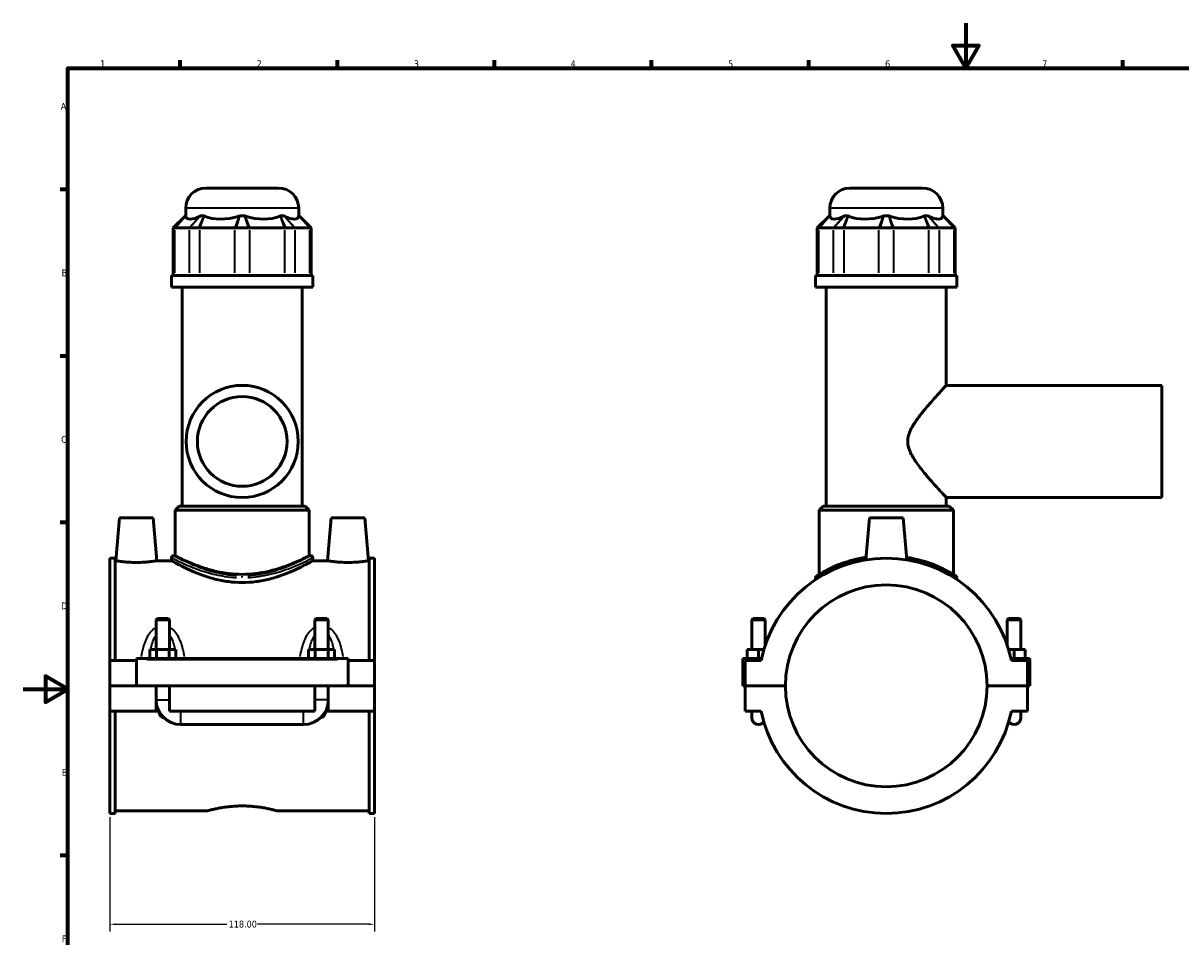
# Model space of a CAD drawing. Header units: millimetres. Extents: x 0 to 898, y -421 to 981.
# Tile 4 of 7: x 0 to 516, y 187 to 594. Entities that reach past the tile are written whole.
import ezdxf

# ---------------------------------------------------------------- set-up
doc = ezdxf.new("R2010")
doc.units = ezdxf.units.MM
for name, color, linetype, lineweight in [('Border (ANSI)', 7, 'Continuous', 70), ('Dimension (ANSI)', 7, 'Continuous', 25), ('Visible (ANSI)', 7, 'Continuous', 50), ('Visible Narrow (ANSI)', 7, 'Continuous', 35)]:
    doc.layers.add(name, color=color, linetype=linetype, lineweight=lineweight)
doc.styles.add('Note Text (ANSI)', font='tahoma.ttf')
doc.dimstyles.new('Default - mm (ANSI)', dxfattribs={"dimtxt": 3.048, "dimasz": 2.5, "dimexe": 3.175, "dimexo": 1.6002, "dimgap": 0.8, "dimtad": 0, "dimtoh": 1, "dimrnd": 1e-08, "dimzin": 4, "dimdsep": 46, "dimtxsty": 'Note Text (ANSI)', "dimcen": 0.09, "dimdle": 10, "dimclrd": 256, "dimclre": 256, "dimclrt": 230, "dimadec": 1, "dimazin": 1, "dimtfac": 1, "dimtofl": 0, "dimtmove": 0, "dimatfit": 3, "dimfxl": 1, "dimtolj": 1, "dimtzin": 4, "dimlwd": -1, "dimlwe": -1, "dimarcsym": 0})

# ---------------------------------------------------------------- blocks, each defined once
blk = doc.blocks.new('Borders Default Border')
at = {"layer": 'Border (ANSI)'}
for p, q in [((70.08, 574), (70.08, 577.45)), ((140.17, 574), (140.17, 577.45)), ((210.25, 574), (210.25, 577.45)), ((280.33, 574), (280.33, 577.45)), ((350.42, 574), (350.42, 577.45)), ((490.58, 574), (490.58, 577.45)), ((20, 519.75), (16.55, 519.75)), ((20, 445.5), (16.55, 445.5)), ((20, 371.25), (16.55, 371.25)), ((20, 222.75), (16.55, 222.75))]:
    blk.add_line(p, q, dxfattribs=at)
at = {"layer": 'Border (ANSI)', "flags": 128}
for points in [[(420.5, 594), (420.5, 574), (414.73, 584), (426.27, 584), (420.5, 574)], [(20, 20), (20, 574), (821, 574), (821, 20), (20, 20)], [(0, 297), (20, 297), (10, 302.77), (10, 291.23), (20, 297)]]:
    blk.add_lwpolyline(points, dxfattribs=at)
at = {"layer": 'Border (ANSI)', "color": 230, "true_color": 0xff0080, "char_height": 3.05, "attachment_point": 7, "style": 'Note Text (ANSI)'}
for s, insert in [('2', (104.2, 574.4)), ('1', (34.35, 574.4)), ('3', (174.26, 574.34)), ('4', (244.23, 574.4)), ('5', (314.48, 574.34)), ('6', (384.49, 574.34)), ('7', (454.6, 574.4)), ('A', (16.78, 555.35)), ('B', (17.15, 481.1)), ('C', (16.95, 406.8)), ('D', (16.96, 332.6)), ('E', (17.21, 258.35)), ('F', (17.29, 184.1))]:
    blk.add_mtext(s, dxfattribs=dict(at, insert=insert))
blk = doc.blocks.new('*D8')
at = {"layer": 'Defpoints', "color": 0, "transparency": 16777216}
for p in [(38.72, 241.55), (156.72, 241.55), (156.72, 192.13)]:
    blk.add_point(p, dxfattribs=at)
at = {"layer": 'Dimension (ANSI)', "transparency": 16777216}
for p, q in [((38.72, 239.95), (38.72, 188.95)), ((156.72, 239.95), (156.72, 188.95)), ((41.22, 192.13), (90.88, 192.13)), ((154.22, 192.13), (104.56, 192.13))]:
    blk.add_line(p, q, dxfattribs=at)
for points in [[(41.22, 192.55), (41.22, 191.71), (38.72, 192.13)], [(154.22, 192.55), (154.22, 191.71), (156.72, 192.13)]]:
    blk.add_solid(points, dxfattribs=at)
at = {"layer": 'Dimension (ANSI)', "color": 230, "true_color": 0xff0080, "transparency": 16777216, "insert": (91.68, 193.72), "char_height": 3.048, "attachment_point": 1, "style": 'Note Text (ANSI)'}
blk.add_mtext('\\A1;118.00', dxfattribs=at)

msp = doc.modelspace()

# ---------------------------------------------------------------- linework, layer by layer
at = {"layer": 'Visible (ANSI)'}
for p, q in [((81.515, 520.465), (113.915, 520.465)), ((368.831, 520.465), (401.231, 520.465)), ((72.515, 508.075), (72.515, 511.465)), ((122.915, 508.075), (122.915, 511.465)), ((359.831, 508.075), (359.831, 511.465)), ((410.231, 508.075), (410.231, 511.465)), ((72.357, 508.075), (66.957, 502.675)), ((72.357, 508.075), (72.541, 508.075)), ((79.111, 508.075), (80.718, 508.075)), ((96.579, 508.075), (98.852, 508.075)), ((114.713, 508.075), (116.32, 508.075)), ((122.89, 508.075), (123.074, 508.075)), ((123.074, 508.075), (128.474, 502.675)), ((359.673, 508.075), (354.273, 502.675)), ((359.673, 508.075), (359.857, 508.075)), ((366.427, 508.075), (368.034, 508.075)), ((383.895, 508.075), (386.168, 508.075)), ((402.029, 508.075), (403.636, 508.075)), ((410.206, 508.075), (410.39, 508.075)), ((410.39, 508.075), (415.79, 502.675)), ((67.417, 502.675), (66.957, 502.675)), ((66.957, 502.675), (66.957, 481.525)), ((67.642, 502.675), (74.015, 502.675)), ((78.3, 502.675), (74.282, 502.675)), ((78.886, 502.675), (94.271, 502.675)), ((100.557, 502.675), (94.874, 502.675)), ((101.159, 502.675), (116.545, 502.675)), ((121.148, 502.675), (117.13, 502.675)), ((121.416, 502.675), (127.789, 502.675)), ((128.474, 502.675), (128.013, 502.675)), ((128.474, 502.675), (128.474, 481.525)), ((354.733, 502.675), (354.273, 502.675)), ((354.273, 502.675), (354.273, 481.525)), ((354.958, 502.675), (361.331, 502.675)), ((365.616, 502.675), (361.598, 502.675)), ((366.202, 502.675), (381.587, 502.675)), ((387.873, 502.675), (382.19, 502.675)), ((388.475, 502.675), (403.861, 502.675)), ((408.464, 502.675), (404.446, 502.675)), ((408.732, 502.675), (415.105, 502.675)), ((415.79, 502.675), (415.329, 502.675)), ((415.79, 502.675), (415.79, 481.525)), ((129.215, 481.525), (66.215, 481.525)), ((66.215, 476.215), (66.215, 481.525)), ((129.215, 476.215), (129.215, 481.525)), ((416.531, 481.525), (353.531, 481.525)), ((353.531, 476.215), (353.531, 481.525)), ((416.531, 476.215), (416.531, 481.525)), ((129.215, 476.215), (66.215, 476.215)), ((70.94, 378.565), (70.94, 476.215)), ((124.49, 378.565), (124.49, 476.215)), ((416.531, 476.215), (353.531, 476.215)), ((358.256, 378.565), (358.256, 476.215)), ((411.806, 432.465), (411.806, 476.215)), ((411.806, 432.465), (508.031, 432.465)), ((508.031, 382.465), (508.031, 432.465)), ((411.806, 382.465), (508.031, 382.465)), ((411.806, 378.565), (411.806, 382.465)), ((69.59, 378.565), (67.79, 376.765)), ((69.59, 378.565), (125.84, 378.565)), ((125.84, 378.565), (127.64, 376.765)), ((356.906, 378.565), (355.106, 376.765)), ((356.906, 378.565), (413.156, 378.565)), ((413.156, 378.565), (414.956, 376.765)), ((43.015, 373.465), (41.336, 354.265)), ((58.015, 373.465), (43.015, 373.465)), ((58.015, 373.465), (59.695, 354.265)), ((127.64, 376.765), (67.79, 376.765)), ((67.79, 356.497), (67.79, 376.765)), ((127.64, 356.497), (127.64, 376.765)), ((137.415, 373.465), (135.736, 354.265)), ((137.415, 373.465), (152.415, 373.465)), ((152.415, 373.465), (154.095, 354.265)), ((414.956, 376.765), (355.106, 376.765)), ((355.106, 348.187), (355.106, 376.765)), ((377.531, 373.465), (375.884, 354.642)), ((392.531, 373.465), (377.531, 373.465)), ((392.531, 373.465), (394.178, 354.642)), ((414.956, 348.187), (414.956, 376.765)), ((67.115, 356.497), (67.79, 356.497)), ((127.64, 356.497), (128.315, 356.497)), ((38.715, 355.381), (38.715, 309.715)), ((38.715, 355.381), (41.075, 355.381)), ((41.075, 309.715), (41.075, 355.381)), ((41.336, 354.265), (41.075, 354.265)), ((66.215, 354.265), (59.695, 354.265)), ((66.215, 355.597), (66.215, 354.265)), ((129.215, 355.597), (129.215, 354.265)), ((135.736, 354.265), (129.215, 354.265)), ((154.355, 354.265), (154.095, 354.265)), ((154.355, 309.715), (154.355, 355.381)), ((154.355, 355.381), (156.715, 355.381)), ((156.715, 355.381), (156.715, 309.715)), ((353.531, 346.712), (353.531, 345.87)), ((416.531, 346.712), (416.531, 345.87)), ((59.915, 328.515), (59.315, 327.915)), ((65.315, 327.915), (59.315, 327.915)), ((59.315, 327.915), (59.315, 314.715)), ((59.915, 328.515), (64.715, 328.515)), ((64.715, 328.515), (65.315, 327.915)), ((65.315, 327.915), (65.315, 314.715)), ((130.715, 328.515), (130.115, 327.915)), ((136.115, 327.915), (130.115, 327.915)), ((130.115, 314.715), (130.115, 327.915)), ((130.715, 328.515), (135.515, 328.515)), ((135.515, 328.515), (136.115, 327.915)), ((136.115, 314.715), (136.115, 327.915)), ((325.631, 328.515), (325.031, 327.915)), ((325.031, 327.915), (331.031, 327.915)), ((325.031, 314.715), (325.031, 327.915)), ((330.431, 328.515), (325.631, 328.515)), ((330.431, 328.515), (331.031, 327.915)), ((331.031, 316.45), (331.031, 327.915)), ((439.631, 328.515), (439.031, 327.915)), ((445.031, 327.915), (439.031, 327.915)), ((439.031, 327.915), (439.031, 316.45)), ((439.631, 328.515), (444.431, 328.515)), ((444.431, 328.515), (445.031, 327.915)), ((445.031, 327.915), (445.031, 314.715)), ((50.515, 310.215), (50.515, 310.715)), ((144.915, 310.715), (50.515, 310.715)), ((50.515, 298.515), (50.515, 310.215)), ((56.542, 310.715), (56.542, 314.715)), ((56.542, 314.715), (59.429, 314.715)), ((59.429, 310.715), (59.429, 314.715)), ((59.429, 314.715), (65.202, 314.715)), ((65.202, 310.715), (65.202, 314.715)), ((65.202, 314.715), (68.089, 314.715)), ((68.089, 310.715), (68.089, 314.715)), ((127.342, 314.715), (130.229, 314.715)), ((127.342, 310.715), (127.342, 314.715)), ((130.229, 310.715), (130.229, 314.715)), ((130.229, 314.715), (136.002, 314.715)), ((136.002, 310.715), (136.002, 314.715)), ((136.002, 314.715), (138.889, 314.715)), ((138.889, 310.715), (138.889, 314.715)), ((144.915, 310.715), (144.915, 310.215)), ((144.915, 310.215), (144.915, 298.515)), ((321.031, 310.715), (329.449, 310.715)), ((321.031, 298.515), (321.031, 310.715)), ((328.031, 314.715), (323.031, 314.715)), ((323.031, 310.715), (323.031, 314.715)), ((330.484, 314.715), (328.031, 314.715)), ((328.031, 310.715), (328.031, 314.715)), ((439.578, 314.715), (442.031, 314.715)), ((448.531, 310.715), (440.613, 310.715)), ((442.031, 310.715), (442.031, 314.715)), ((442.031, 314.715), (447.031, 314.715)), ((447.031, 310.715), (447.031, 314.715)), ((449.031, 298.515), (449.031, 310.215)), ((50.515, 309.715), (38.715, 309.715)), ((38.715, 298.515), (38.715, 309.715)), ((156.715, 309.715), (144.915, 309.715)), ((156.715, 309.715), (156.715, 298.515)), ((329.238, 309.715), (322.031, 309.715)), ((322.031, 309.715), (322.031, 298.515)), ((448.031, 309.715), (440.824, 309.715)), ((448.031, 298.515), (448.031, 309.715)), ((38.715, 298.515), (50.515, 298.515)), ((38.715, 287.215), (38.715, 298.415)), ((59.315, 298.415), (38.715, 298.415)), ((144.915, 298.515), (50.515, 298.515)), ((59.315, 298.515), (59.315, 298.415)), ((59.315, 287.215), (59.315, 298.415)), ((65.315, 298.515), (65.315, 298.415)), ((65.315, 298.415), (65.315, 287.215)), ((130.115, 298.415), (65.315, 298.415)), ((130.115, 298.415), (130.115, 298.515)), ((130.115, 287.215), (130.115, 298.415)), ((136.115, 298.415), (136.115, 298.515)), ((136.115, 298.415), (136.115, 287.215)), ((156.715, 298.415), (136.115, 298.415)), ((144.915, 298.515), (156.715, 298.515)), ((156.715, 298.415), (156.715, 287.215)), ((322.031, 298.515), (321.031, 298.515)), ((322.031, 298.515), (340.031, 298.515)), ((322.031, 298.415), (322.031, 287.215)), ((340.031, 298.415), (322.031, 298.415)), ((325.031, 298.415), (325.031, 298.515)), ((331.031, 298.415), (331.031, 298.515)), ((430.031, 298.515), (448.031, 298.515)), ((448.031, 298.415), (430.031, 298.415)), ((439.031, 298.515), (439.031, 298.415)), ((445.031, 298.515), (445.031, 298.415)), ((448.031, 298.515), (449.031, 298.515)), ((448.031, 287.215), (448.031, 298.415)), ((59.315, 287.215), (38.715, 287.215)), ((38.715, 287.215), (38.715, 241.549)), ((41.075, 241.549), (41.075, 287.215)), ((60.415, 287.215), (59.315, 287.215)), ((60.445, 287.215), (60.415, 287.215)), ((60.517, 287.215), (60.445, 287.215)), ((130.115, 287.215), (65.315, 287.215)), ((134.985, 287.215), (134.913, 287.215)), ((135.015, 287.215), (134.985, 287.215)), ((136.115, 287.215), (135.015, 287.215)), ((156.715, 287.215), (136.115, 287.215)), ((154.355, 241.549), (154.355, 287.215)), ((156.715, 287.215), (156.715, 241.549)), ((322.031, 287.215), (329.238, 287.215)), ((325.031, 287.215), (325.031, 284.215)), ((440.824, 287.215), (448.031, 287.215)), ((445.031, 284.215), (445.031, 287.215)), ((70.315, 281.215), (125.115, 281.215)), ((38.715, 241.549), (41.075, 241.549)), ((82.035, 242.665), (41.075, 242.665)), ((154.355, 242.665), (113.395, 242.665)), ((154.355, 241.549), (156.715, 241.549))]:
    msp.add_line(p, q, dxfattribs=at)
for radius in [25, 20]:
    msp.add_circle((97.715, 407.465), radius, dxfattribs=at)
for centre, radius, start, end in [((81.515, 511.465), 9, 90, 180), ((113.915, 511.465), 9, 0, 90), ((368.831, 511.465), 9, 90, 180), ((401.231, 511.465), 9, 0, 90), ((67.115, 355.597), 0.9, 90, 180), ((128.315, 355.597), 0.9, 0, 90), ((385.031, 298.465), 56.916, 11.40014, 168.59986), ((354.431, 346.712), 0.9, 122.38473, 180), ((415.631, 346.712), 0.9, 0, 57.61527), ((385.031, 298.465), 45, 0.06366, 179.93634), ((448.531, 310.215), 0.5, 0, 90), ((385.031, 298.465), 45, 180.06366, 359.93634), ((70.315, 292.215), 11, 180, 270), ((125.115, 292.215), 11, 270, 0), ((328.031, 284.215), 3, 180, 322.99024), ((385.031, 298.465), 56.916, 191.40014, 348.59986), ((442.031, 284.215), 3, 217.00976, 0)]:
    msp.add_arc(centre, radius, start, end, dxfattribs=at)
for centre, major_axis, ratio, start_param, end_param in [((97.715, 531.778), (-24.716, -24.716), 0.1989124, 6.1427854, 6.8162843), ((97.715, 531.778), (20.953, 20.953), 0.6681786, 3.3938918, 4.0673907), ((97.715, 531.778), (-20.953, 20.953), 0.6681786, 2.2157946, 2.8892935), ((97.715, 531.778), (-24.716, 24.716), 0.1989124, 2.6084937, 3.2819926), ((385.031, 531.778), (-24.716, -24.716), 0.1989124, 6.1427854, 6.8162843), ((385.031, 531.778), (20.953, 20.953), 0.6681786, 3.3938918, 4.0673907), ((385.031, 531.778), (20.953, -20.953), 0.6681786, 5.3573872, 6.0308861), ((385.031, 531.778), (24.716, -24.716), 0.1989124, 5.7500863, 6.4235852)]:
    msp.add_ellipse(centre, major_axis=major_axis, ratio=ratio, start_param=start_param, end_param=end_param, dxfattribs=at)
for points in [[(72.541, 508.075), (72.545, 508.05), (72.55, 508.023), (72.555, 507.993)], [(78.928, 507.993), (78.988, 508.023), (79.049, 508.05), (79.111, 508.075)], [(80.718, 508.075), (80.786, 508.05), (80.853, 508.023), (80.921, 507.993)], [(96.306, 507.993), (96.396, 508.023), (96.487, 508.05), (96.579, 508.075)], [(98.852, 508.075), (98.943, 508.05), (99.034, 508.023), (99.124, 507.993)], [(114.51, 507.993), (114.577, 508.023), (114.645, 508.05), (114.713, 508.075)], [(116.32, 508.075), (116.382, 508.05), (116.443, 508.023), (116.503, 507.993)], [(122.876, 507.993), (122.881, 508.023), (122.886, 508.05), (122.89, 508.075)], [(359.857, 508.075), (359.861, 508.05), (359.866, 508.023), (359.871, 507.993)], [(366.244, 507.993), (366.304, 508.023), (366.365, 508.05), (366.427, 508.075)], [(368.034, 508.075), (368.101, 508.05), (368.169, 508.023), (368.236, 507.993)], [(383.622, 507.993), (383.712, 508.023), (383.803, 508.05), (383.895, 508.075)], [(386.168, 508.075), (386.259, 508.05), (386.35, 508.023), (386.44, 507.993)], [(401.826, 507.993), (401.893, 508.023), (401.961, 508.05), (402.029, 508.075)], [(403.636, 508.075), (403.698, 508.05), (403.759, 508.023), (403.819, 507.993)], [(410.192, 507.993), (410.197, 508.023), (410.201, 508.05), (410.206, 508.075)]]:
    msp.add_open_spline(points, degree=3, dxfattribs=at)
for points, knots in [([(67.417, 502.675), (67.451, 502.675), (67.487, 502.675), (67.562, 502.675), (67.601, 502.675), (67.642, 502.675)], [0.321198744, 0.321198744, 0.321198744, 0.321198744, 0.356948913, 0.356948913, 0.392699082, 0.392699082, 0.392699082, 0.392699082]), ([(74.015, 502.675), (74.056, 502.675), (74.099, 502.675), (74.188, 502.675), (74.234, 502.675), (74.282, 502.675)], [-0.392699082, -0.392699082, -0.392699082, -0.392699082, -0.356948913, -0.356948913, -0.321198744, -0.321198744, -0.321198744, -0.321198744]), ([(78.3, 502.675), (78.396, 502.675), (78.493, 502.675), (78.688, 502.675), (78.786, 502.675), (78.886, 502.675)], [0.321198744, 0.321198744, 0.321198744, 0.321198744, 0.356948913, 0.356948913, 0.392699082, 0.392699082, 0.392699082, 0.392699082]), ([(94.271, 502.675), (94.37, 502.675), (94.47, 502.675), (94.671, 502.675), (94.772, 502.675), (94.874, 502.675)], [-0.392699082, -0.392699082, -0.392699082, -0.392699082, -0.356948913, -0.356948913, -0.321198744, -0.321198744, -0.321198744, -0.321198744]), ([(100.557, 502.675), (100.658, 502.675), (100.76, 502.675), (100.961, 502.675), (101.06, 502.675), (101.159, 502.675)], [0.321198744, 0.321198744, 0.321198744, 0.321198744, 0.356948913, 0.356948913, 0.392699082, 0.392699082, 0.392699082, 0.392699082]), ([(116.545, 502.675), (116.644, 502.675), (116.742, 502.675), (116.938, 502.675), (117.034, 502.675), (117.13, 502.675)], [-0.392699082, -0.392699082, -0.392699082, -0.392699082, -0.356948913, -0.356948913, -0.321198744, -0.321198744, -0.321198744, -0.321198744]), ([(121.148, 502.675), (121.196, 502.675), (121.243, 502.675), (121.332, 502.675), (121.375, 502.675), (121.416, 502.675)], [0.321198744, 0.321198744, 0.321198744, 0.321198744, 0.356948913, 0.356948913, 0.392699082, 0.392699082, 0.392699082, 0.392699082]), ([(127.789, 502.675), (127.83, 502.675), (127.869, 502.675), (127.944, 502.675), (127.98, 502.675), (128.013, 502.675)], [-0.392699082, -0.392699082, -0.392699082, -0.392699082, -0.356948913, -0.356948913, -0.321198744, -0.321198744, -0.321198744, -0.321198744]), ([(354.733, 502.675), (354.767, 502.675), (354.803, 502.675), (354.878, 502.675), (354.917, 502.675), (354.958, 502.675)], [0.321198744, 0.321198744, 0.321198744, 0.321198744, 0.356948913, 0.356948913, 0.392699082, 0.392699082, 0.392699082, 0.392699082]), ([(361.331, 502.675), (361.372, 502.675), (361.415, 502.675), (361.504, 502.675), (361.55, 502.675), (361.598, 502.675)], [-0.392699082, -0.392699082, -0.392699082, -0.392699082, -0.356948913, -0.356948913, -0.321198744, -0.321198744, -0.321198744, -0.321198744]), ([(365.616, 502.675), (365.712, 502.675), (365.809, 502.675), (366.004, 502.675), (366.102, 502.675), (366.202, 502.675)], [0.321198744, 0.321198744, 0.321198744, 0.321198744, 0.356948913, 0.356948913, 0.392699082, 0.392699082, 0.392699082, 0.392699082]), ([(381.587, 502.675), (381.686, 502.675), (381.786, 502.675), (381.987, 502.675), (382.088, 502.675), (382.19, 502.675)], [-0.392699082, -0.392699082, -0.392699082, -0.392699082, -0.356948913, -0.356948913, -0.321198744, -0.321198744, -0.321198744, -0.321198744]), ([(387.873, 502.675), (387.974, 502.675), (388.075, 502.675), (388.276, 502.675), (388.376, 502.675), (388.475, 502.675)], [0.321198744, 0.321198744, 0.321198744, 0.321198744, 0.356948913, 0.356948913, 0.392699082, 0.392699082, 0.392699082, 0.392699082]), ([(403.861, 502.675), (403.96, 502.675), (404.058, 502.675), (404.253, 502.675), (404.35, 502.675), (404.446, 502.675)], [-0.392699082, -0.392699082, -0.392699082, -0.392699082, -0.356948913, -0.356948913, -0.321198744, -0.321198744, -0.321198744, -0.321198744]), ([(408.464, 502.675), (408.512, 502.675), (408.559, 502.675), (408.648, 502.675), (408.691, 502.675), (408.732, 502.675)], [0.321198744, 0.321198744, 0.321198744, 0.321198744, 0.356948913, 0.356948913, 0.392699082, 0.392699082, 0.392699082, 0.392699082]), ([(415.105, 502.675), (415.146, 502.675), (415.185, 502.675), (415.26, 502.675), (415.296, 502.675), (415.329, 502.675)], [-0.392699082, -0.392699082, -0.392699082, -0.392699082, -0.356948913, -0.356948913, -0.321198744, -0.321198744, -0.321198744, -0.321198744]), ([(411.806, 382.465), (411.806, 382.465), (411.642, 382.641), (410.994, 383.337), (410.51, 383.857), (409.289, 385.18), (408.552, 385.984), (406.925, 387.778), (406.037, 388.768), (404.145, 390.92), (403.065, 392.172), (400.864, 394.842), (399.742, 396.259), (397.645, 399.203), (396.67, 400.718), (395.537, 403.111), (395.216, 403.928), (394.756, 405.634), (394.618, 406.522), (394.618, 408.408), (394.756, 409.297), (395.216, 411.002), (395.537, 411.82), (396.67, 414.213), (397.645, 415.728), (399.742, 418.672), (400.864, 420.089), (403.065, 422.759), (404.145, 424.01), (406.037, 426.162), (406.925, 427.153), (408.552, 428.947), (409.289, 429.751), (410.51, 431.073), (410.994, 431.594), (411.642, 432.29), (411.806, 432.465), (411.806, 432.465)], [4.3003278, 4.3003278, 4.3003278, 4.3003278, 4.8095848, 4.8095848, 5.3188418, 5.3188418, 5.8280988, 5.8280988, 6.3373558, 6.3373558, 6.9031808, 6.9031808, 7.4690057, 7.4690057, 8.0348307, 8.0348307, 8.3177432, 8.3177432, 8.6006556, 8.6006556, 8.8835681, 8.8835681, 9.1664806, 9.1664806, 9.7323055, 9.7323055, 10.2981305, 10.2981305, 10.8639554, 10.8639554, 11.3732124, 11.3732124, 11.8824694, 11.8824694, 12.3917265, 12.3917265, 12.9009835, 12.9009835, 12.9009835, 12.9009835]), ([(97.715, 348.187), (95.792, 348.187), (93.819, 348.302), (89.922, 348.757), (87.997, 349.096), (84.326, 349.927), (82.576, 350.418), (79.346, 351.449), (77.866, 351.989), (75.249, 353.014), (74.016, 353.537), (71.832, 354.512), (70.88, 354.962), (69.341, 355.709), (68.753, 356.006), (67.977, 356.4), (67.79, 356.497), (67.79, 356.497)], [0, 0, 0, 0, 0.5769052, 0.5769052, 1.1538103, 1.1538103, 1.7307155, 1.7307155, 2.3076207, 2.3076207, 2.8827138, 2.8827138, 3.457807, 3.457807, 4.0329001, 4.0329001, 4.6079933, 4.6079933, 4.6079933, 4.6079933]), ([(127.64, 356.497), (127.64, 356.497), (127.453, 356.4), (126.678, 356.006), (126.09, 355.709), (124.551, 354.962), (123.599, 354.512), (121.414, 353.537), (120.182, 353.014), (117.565, 351.989), (116.085, 351.449), (112.855, 350.418), (111.104, 349.927), (107.433, 349.096), (105.509, 348.757), (101.611, 348.302), (99.638, 348.187), (97.715, 348.187)], [13.8239798, 13.8239798, 13.8239798, 13.8239798, 14.399073, 14.399073, 14.9741661, 14.9741661, 15.5492593, 15.5492593, 16.1243524, 16.1243524, 16.7012576, 16.7012576, 17.2781627, 17.2781627, 17.8550679, 17.8550679, 18.4319731, 18.4319731, 18.4319731, 18.4319731]), ([(50.515, 353.494), (49.355, 353.494), (48.12, 353.535), (45.854, 353.682), (44.823, 353.786), (43.199, 353.979), (42.496, 354.082), (41.565, 354.226), (41.336, 354.265), (41.336, 354.265)], [2.7820433, 2.7820433, 2.7820433, 2.7820433, 3.1300999, 3.1300999, 3.4781564, 3.4781564, 3.8256107, 3.8256107, 4.173065, 4.173065, 4.173065, 4.173065]), ([(59.695, 354.265), (59.695, 354.265), (59.466, 354.226), (58.534, 354.082), (57.832, 353.979), (56.208, 353.786), (55.177, 353.682), (52.91, 353.535), (51.675, 353.494), (50.515, 353.494)], [6.9551083, 6.9551083, 6.9551083, 6.9551083, 7.3025625, 7.3025625, 7.6500168, 7.6500168, 7.9980734, 7.9980734, 8.3461299, 8.3461299, 8.3461299, 8.3461299]), ([(97.715, 344.524), (95.679, 344.524), (93.595, 344.663), (89.485, 345.209), (87.46, 345.615), (83.601, 346.602), (81.763, 347.183), (78.371, 348.396), (76.818, 349.028), (74.072, 350.223), (72.778, 350.832), (70.482, 351.964), (69.479, 352.486), (67.856, 353.352), (67.234, 353.695), (66.414, 354.152), (66.215, 354.265), (66.215, 354.265)], [0, 0, 0, 0, 0.6109084, 0.6109084, 1.2218167, 1.2218167, 1.8327251, 1.8327251, 2.4436335, 2.4436335, 3.0516077, 3.0516077, 3.659582, 3.659582, 4.2675563, 4.2675563, 4.8755305, 4.8755305, 4.8755305, 4.8755305]), ([(129.215, 354.265), (129.215, 354.265), (129.017, 354.152), (128.196, 353.695), (127.575, 353.352), (125.952, 352.486), (124.949, 351.964), (122.653, 350.832), (121.359, 350.223), (118.613, 349.028), (117.059, 348.396), (113.668, 347.183), (111.83, 346.602), (107.971, 345.615), (105.945, 345.209), (101.836, 344.663), (99.752, 344.524), (97.715, 344.524)], [14.6265916, 14.6265916, 14.6265916, 14.6265916, 15.2345658, 15.2345658, 15.8425401, 15.8425401, 16.4505144, 16.4505144, 17.0584886, 17.0584886, 17.669397, 17.669397, 18.2803054, 18.2803054, 18.8912137, 18.8912137, 19.5021221, 19.5021221, 19.5021221, 19.5021221]), ([(144.915, 353.494), (143.755, 353.494), (142.52, 353.535), (140.254, 353.682), (139.223, 353.786), (137.599, 353.979), (136.896, 354.082), (135.965, 354.226), (135.736, 354.265), (135.736, 354.265)], [0, 0, 0, 0, 0.3480565, 0.3480565, 0.6961131, 0.6961131, 1.0435674, 1.0435674, 1.3910217, 1.3910217, 1.3910217, 1.3910217]), ([(154.095, 354.265), (154.095, 354.265), (153.866, 354.226), (152.934, 354.082), (152.232, 353.979), (150.608, 353.786), (149.577, 353.682), (147.31, 353.535), (146.075, 353.494), (144.915, 353.494)], [4.173065, 4.173065, 4.173065, 4.173065, 4.5205192, 4.5205192, 4.8679735, 4.8679735, 5.2160301, 5.2160301, 5.5640866, 5.5640866, 5.5640866, 5.5640866]), ([(375.986, 355.786), (374.939, 355.622), (373.911, 355.431), (369.561, 354.502), (366.513, 353.535), (361.046, 351.397), (358.7, 350.216), (355.727, 348.576), (354.819, 348.016), (354.102, 347.569), (353.97, 347.485), (353.95, 347.472), (353.949, 347.472), (353.949, 347.472)], [15.4933307, 15.4933307, 15.4933307, 15.4933307, 15.8173627, 15.8173627, 16.9030687, 16.9030687, 18.0881584, 18.0881584, 18.9742966, 18.9742966, 19.4206239, 19.4206239, 19.4578477, 19.4578477, 19.4578477, 19.4578477]), ([(416.113, 347.472), (416.113, 347.472), (415.789, 347.681), (414.44, 348.501), (413.317, 349.164), (410.229, 350.774), (408.182, 351.741), (402.504, 353.916), (398.548, 355.072), (394.165, 355.774), (394.121, 355.781), (394.078, 355.788)], [9.7300276, 9.7300276, 9.7300276, 9.7300276, 10.4844147, 10.4844147, 11.3583031, 11.3583031, 12.3357838, 12.3357838, 13.6809996, 13.6809996, 13.6945224, 13.6945224, 13.6945224, 13.6945224]), ([(62.536, 284.438), (62.462, 284.418), (62.387, 284.407), (62.23, 284.407), (62.139, 284.422), (61.965, 284.481), (61.883, 284.524), (61.554, 284.742), (61.333, 285.036), (60.931, 285.714), (60.762, 286.156), (60.555, 286.811), (60.498, 287.012), (60.445, 287.215)], [1.30509846, 1.30509846, 1.30509846, 1.30509846, 1.32652967, 1.32652967, 1.3521115, 1.3521115, 1.37769333, 1.37769333, 1.47156899, 1.47156899, 1.61925528, 1.61925528, 1.68341738, 1.68341738, 1.68341738, 1.68341738]), ([(134.985, 287.215), (134.933, 287.012), (134.876, 286.811), (134.669, 286.156), (134.499, 285.714), (134.098, 285.036), (133.876, 284.742), (133.547, 284.524), (133.465, 284.481), (133.292, 284.422), (133.201, 284.407), (133.044, 284.407), (132.968, 284.418), (132.895, 284.438)], [0.96964196, 0.96964196, 0.96964196, 0.96964196, 1.03380406, 1.03380406, 1.18149035, 1.18149035, 1.27536601, 1.27536601, 1.30094784, 1.30094784, 1.32652967, 1.32652967, 1.34796088, 1.34796088, 1.34796088, 1.34796088]), ([(82.035, 242.665), (82.035, 242.665), (82.131, 242.692), (82.53, 242.803), (82.834, 242.886), (83.636, 243.095), (84.134, 243.221), (85.284, 243.493), (85.935, 243.637), (87.321, 243.919), (88.104, 244.065), (89.811, 244.34), (90.735, 244.469), (92.665, 244.685), (93.673, 244.771), (95.703, 244.886), (96.725, 244.914), (97.715, 244.914)], [7.1293322, 7.1293322, 7.1293322, 7.1293322, 7.426354, 7.426354, 7.7233758, 7.7233758, 8.0203977, 8.0203977, 8.3174195, 8.3174195, 8.6145087, 8.6145087, 8.9115979, 8.9115979, 9.2086871, 9.2086871, 9.5057763, 9.5057763, 9.5057763, 9.5057763]), ([(97.715, 244.914), (98.706, 244.914), (99.728, 244.886), (101.758, 244.771), (102.766, 244.685), (104.696, 244.469), (105.619, 244.34), (107.326, 244.065), (108.11, 243.919), (109.496, 243.637), (110.147, 243.493), (111.296, 243.221), (111.795, 243.095), (112.596, 242.886), (112.901, 242.803), (113.3, 242.692), (113.395, 242.665), (113.395, 242.665)], [0, 0, 0, 0, 0.2970892, 0.2970892, 0.5941784, 0.5941784, 0.8912676, 0.8912676, 1.1883568, 1.1883568, 1.4853786, 1.4853786, 1.7824004, 1.7824004, 2.0794223, 2.0794223, 2.3764441, 2.3764441, 2.3764441, 2.3764441])]:
    msp.add_open_spline(points, degree=3, knots=knots, dxfattribs=at)
at = {"layer": 'Visible Narrow (ANSI)'}
for p, q in [((122.605, 511.465), (72.826, 511.465)), ((409.921, 511.465), (360.141, 511.465)), ((67.673, 502.945), (72.285, 507.805)), ((67.888, 502.941), (72.309, 507.727)), ((78.682, 507.727), (74.26, 502.941)), ((78.869, 507.805), (74.524, 502.945)), ((78.421, 502.945), (80.597, 507.805)), ((78.987, 502.941), (80.819, 507.727)), ((96.204, 507.727), (94.373, 502.941)), ((96.494, 507.805), (94.959, 502.945)), ((100.471, 502.945), (98.937, 507.805)), ((101.058, 502.941), (99.226, 507.727)), ((114.612, 507.727), (116.443, 502.941)), ((114.833, 507.805), (117.009, 502.945)), ((120.907, 502.945), (116.561, 507.805)), ((121.17, 502.941), (116.749, 507.727)), ((123.122, 507.727), (127.543, 502.941)), ((123.146, 507.805), (127.757, 502.945)), ((354.989, 502.945), (359.601, 507.805)), ((355.203, 502.941), (359.625, 507.727)), ((365.998, 507.727), (361.576, 502.941)), ((366.185, 507.805), (361.839, 502.945)), ((365.737, 502.945), (367.913, 507.805)), ((366.303, 502.941), (368.135, 507.727)), ((383.52, 507.727), (381.689, 502.941)), ((383.809, 507.805), (382.275, 502.945)), ((387.787, 502.945), (386.253, 507.805)), ((388.374, 502.941), (386.542, 507.727)), ((401.928, 507.727), (403.759, 502.941)), ((402.149, 507.805), (404.325, 502.945)), ((408.223, 502.945), (403.877, 507.805)), ((408.486, 502.941), (404.065, 507.727)), ((410.437, 507.727), (414.859, 502.941)), ((410.462, 507.805), (415.073, 502.945)), ((67.642, 482.583), (67.642, 501.618)), ((74.015, 501.618), (74.015, 482.583)), ((78.886, 482.583), (78.886, 501.618)), ((94.271, 501.618), (94.271, 482.583)), ((101.159, 482.583), (101.159, 501.618)), ((116.545, 501.618), (116.545, 482.583)), ((121.416, 482.583), (121.416, 501.618)), ((127.789, 501.618), (127.789, 482.583)), ((354.958, 482.583), (354.958, 501.618)), ((361.331, 501.618), (361.331, 482.583)), ((366.202, 482.583), (366.202, 501.618)), ((381.587, 501.618), (381.587, 482.583)), ((388.475, 482.583), (388.475, 501.618)), ((403.861, 501.618), (403.861, 482.583)), ((408.732, 482.583), (408.732, 501.618)), ((415.105, 501.618), (415.105, 482.583)), ((55.235, 310.215), (140.195, 310.215)), ((59.352, 292.215), (65.278, 292.215)), ((136.078, 292.215), (130.152, 292.215)), ((70.315, 281.252), (70.315, 287.178)), ((125.115, 281.252), (125.115, 287.178))]:
    msp.add_line(p, q, dxfattribs=at)
msp.add_ellipse((97.738, 346.712), major_axis=(0, 0.9), ratio=0.000728, start_param=4.7626675, end_param=5.6676863, dxfattribs=at)
for points, knots in [([(95.287, 347.535), (93.569, 347.623), (91.867, 347.802), (87.394, 348.501), (84.716, 349.164), (79.52, 350.774), (77.054, 351.741), (72.037, 353.916), (69.8, 355.072), (67.822, 356.113), (67.397, 356.343), (67.216, 356.442)], [9.9711247, 9.9711247, 9.9711247, 9.9711247, 10.4844147, 10.4844147, 11.3583031, 11.3583031, 12.3357838, 12.3357838, 13.6809996, 13.6809996, 14.3506205, 14.3506205, 14.3506205, 14.3506205]), ([(128.215, 356.442), (128.073, 356.364), (127.779, 356.206), (126.377, 355.461), (124.731, 354.597), (120.31, 352.542), (117.505, 351.343), (113.228, 349.933), (112.132, 349.601), (107.934, 348.469), (104.572, 347.839), (100.8, 347.571), (100.493, 347.552), (100.186, 347.536)], [24.5648306, 24.5648306, 24.5648306, 24.5648306, 25.0932542, 25.0932542, 26.2407379, 26.2407379, 27.4235798, 27.4235798, 27.8088186, 27.8088186, 28.8486018, 28.8486018, 28.9403725, 28.9403725, 28.9403725, 28.9403725]), ([(66.318, 355.543), (66.505, 355.445), (66.943, 355.219), (68.979, 354.194), (71.282, 353.056), (76.446, 350.915), (78.984, 349.963), (84.333, 348.378), (87.091, 347.725), (91.695, 347.037), (93.447, 346.861), (95.216, 346.774)], [-14.3506205, -14.3506205, -14.3506205, -14.3506205, -13.6809996, -13.6809996, -12.3357838, -12.3357838, -11.3583031, -11.3583031, -10.4844147, -10.4844147, -9.9711247, -9.9711247, -9.9711247, -9.9711247]), ([(100.259, 346.775), (100.575, 346.791), (100.89, 346.809), (104.774, 347.074), (108.235, 347.693), (112.556, 348.808), (113.684, 349.134), (118.087, 350.523), (120.974, 351.703), (125.526, 353.727), (127.22, 354.577), (128.663, 355.311), (128.966, 355.467), (129.112, 355.542)], [-28.9403725, -28.9403725, -28.9403725, -28.9403725, -28.8486018, -28.8486018, -27.8088186, -27.8088186, -27.4235798, -27.4235798, -26.2407379, -26.2407379, -25.0932542, -25.0932542, -24.5648306, -24.5648306, -24.5648306, -24.5648306]), ([(353.599, 346.753), (353.663, 346.793), (353.774, 346.861), (354.413, 347.248), (355.333, 347.799), (358.346, 349.414), (360.723, 350.577), (366.264, 352.681), (369.353, 353.633), (373.155, 354.422), (373.567, 354.503), (373.982, 354.58)], [-19.2593956, -19.2593956, -19.2593956, -19.2593956, -18.9742966, -18.9742966, -18.0881584, -18.0881584, -16.9030687, -16.9030687, -15.8173627, -15.8173627, -15.6872574, -15.6872574, -15.6872574, -15.6872574]), ([(396.08, 354.58), (399.793, 353.887), (403.186, 352.89), (408.493, 350.915), (410.568, 349.963), (413.697, 348.378), (414.836, 347.725), (416.036, 347.016), (416.337, 346.832), (416.463, 346.754)], [-13.5005967, -13.5005967, -13.5005967, -13.5005967, -12.3357838, -12.3357838, -11.3583031, -11.3583031, -10.4844147, -10.4844147, -9.9284786, -9.9284786, -9.9284786, -9.9284786]), ([(58.653, 324.087), (58.235, 323.804), (57.844, 323.481), (56.759, 322.428), (56.149, 321.612), (55.064, 319.792), (54.602, 318.775), (53.873, 316.802), (53.589, 315.855), (53.07, 313.791), (52.846, 312.67), (52.66, 311.532)], [-1.9463743, -1.9463743, -1.9463743, -1.9463743, -1.7931428, -1.7931428, -1.4871275, -1.4871275, -1.1560659, -1.1560659, -0.8674821, -0.8674821, -0.5400296, -0.5400296, -0.5400296, -0.5400296]), ([(56.999, 315.079), (57.077, 315.446), (57.161, 315.81), (57.494, 317.137), (57.783, 318.072), (58.424, 319.652), (58.755, 320.32), (59.14, 320.912)], [1.03354834, 1.03354834, 1.03354834, 1.03354834, 1.1560659, 1.1560659, 1.48712747, 1.48712747, 1.7576251, 1.7576251, 1.7576251, 1.7576251]), ([(65.491, 320.912), (65.876, 320.32), (66.207, 319.652), (66.848, 318.072), (67.136, 317.137), (67.47, 315.81), (67.553, 315.446), (67.632, 315.079)], [2.91933871, 2.91933871, 2.91933871, 2.91933871, 3.18983634, 3.18983634, 3.52089791, 3.52089791, 3.64341548, 3.64341548, 3.64341548, 3.64341548]), ([(71.97, 311.532), (71.784, 312.67), (71.56, 313.791), (71.041, 315.855), (70.757, 316.802), (70.029, 318.775), (69.567, 319.792), (68.481, 321.612), (67.872, 322.428), (66.787, 323.481), (66.396, 323.804), (65.977, 324.087)], [-4.1369342, -4.1369342, -4.1369342, -4.1369342, -3.8094817, -3.8094817, -3.5208979, -3.5208979, -3.1898363, -3.1898363, -2.883821, -2.883821, -2.7305895, -2.7305895, -2.7305895, -2.7305895]), ([(129.453, 324.087), (129.035, 323.804), (128.644, 323.481), (127.559, 322.428), (126.949, 321.612), (125.864, 319.792), (125.402, 318.775), (124.673, 316.803), (124.389, 315.855), (123.87, 313.791), (123.646, 312.67), (123.46, 311.532)], [-1.9466644, -1.9466644, -1.9466644, -1.9466644, -1.7934329, -1.7934329, -1.4874135, -1.4874135, -1.1563528, -1.1563528, -0.8677827, -0.8677827, -0.5403197, -0.5403197, -0.5403197, -0.5403197]), ([(127.799, 315.079), (127.877, 315.446), (127.961, 315.81), (128.294, 317.137), (128.583, 318.072), (129.224, 319.652), (129.555, 320.32), (129.94, 320.912)], [1.03383836, 1.03383836, 1.03383836, 1.03383836, 1.15635283, 1.15635283, 1.48741348, 1.48741348, 1.75791519, 1.75791519, 1.75791519, 1.75791519]), ([(136.291, 320.912), (136.676, 320.32), (137.007, 319.652), (137.648, 318.072), (137.936, 317.137), (138.27, 315.81), (138.353, 315.446), (138.432, 315.079)], [2.9196288, 2.9196288, 2.9196288, 2.9196288, 3.19013051, 3.19013051, 3.52119116, 3.52119116, 3.64370563, 3.64370563, 3.64370563, 3.64370563]), ([(142.77, 311.532), (142.584, 312.67), (142.36, 313.791), (141.841, 315.855), (141.557, 316.803), (140.829, 318.775), (140.367, 319.792), (139.282, 321.612), (138.672, 322.428), (137.587, 323.481), (137.196, 323.804), (136.777, 324.087)], [-4.1372243, -4.1372243, -4.1372243, -4.1372243, -3.8097613, -3.8097613, -3.5211912, -3.5211912, -3.1901305, -3.1901305, -2.8841111, -2.8841111, -2.7308796, -2.7308796, -2.7308796, -2.7308796])]:
    msp.add_open_spline(points, degree=3, knots=knots, dxfattribs=at)
for points in [[(56.318, 310.806), (56.381, 311.348), (56.451, 311.886), (56.529, 312.419)], [(68.102, 312.419), (68.179, 311.886), (68.249, 311.348), (68.312, 310.806)], [(127.118, 310.806), (127.181, 311.348), (127.251, 311.886), (127.329, 312.419)], [(138.902, 312.419), (138.979, 311.886), (139.049, 311.348), (139.112, 310.806)]]:
    msp.add_open_spline(points, degree=3, dxfattribs=at)

# ---------------------------------------------------------------- block references
msp.add_blockref('Borders Default Border', (0, 0))

# ---------------------------------------------------------------- dimensions: what is measured, and where the dimension line sits
at = {"layer": 'Dimension (ANSI)'}
dim = msp.add_linear_dim(base=(156.715, 192.129), p1=(38.715, 241.549), p2=(156.715, 241.549), dimstyle='Default - mm (ANSI)', override={"dimtoh": 0, "dimdec": 2, "dimtp": 0, "dimtm": 0, "dimtdec": 2, "dimatfit": 1}, dxfattribs=at)
dim.commit()
dim.dimension.update_dxf_attribs({"geometry": '*D8', "text_midpoint": (97.715, 192.129), "dimtype": 160})

doc.saveas('drawing.dxf')
